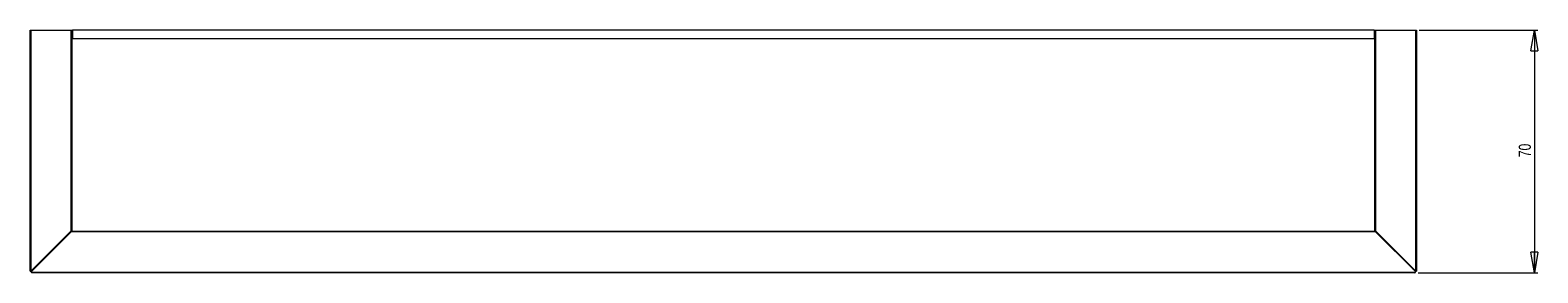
# Model space of a CAD drawing. Header units: millimetres. Extents: x -353 to 585, y -49 to 418.
# Tile 1 of 3: x -353 to 82, y 25 to 95. Entities that reach past the tile are written whole.
import ezdxf

# ---------------------------------------------------------------- set-up
doc = ezdxf.new("R2010")
doc.units = ezdxf.units.MM
doc.styles.add('SLDTEXTSTYLE0', font='TXT', dxfattribs={"width": 0.75})
doc.dimstyles.new('SLDDIMSTYLE0', dxfattribs={"dimtxt": 3.5, "dimasz": 6, "dimexe": 0, "dimexo": 0.0625, "dimgap": 0.875, "dimtad": 1, "dimtoh": 1, "dimrnd": 1e-09, "dimzin": 12, "dimdsep": 46, "dimtxsty": 'SLDTEXTSTYLE0', "dimblk1": 'CLOSED', "dimblk2": 'CLOSED', "dimsah": 1, "dimcen": 0.09, "dimadec": 0, "dimazin": 0, "dimtfac": 1, "dimtofl": 0, "dimtmove": 0, "dimatfit": 3, "dimldrblk": 'CLOSED', "dimfxl": 1, "dimfrac": 2, "dimtolj": 1, "dimtzin": 12, "dimarcsym": 0})

# ---------------------------------------------------------------- blocks, each defined once
blk = doc.blocks.new('_CLOSED')
at = {"color": 0, "linetype": 'ByBlock', "lineweight": -2}
for p, q in [((-1, 0.166667), (0, 0)), ((-1, 0.166667), (-1, -0.166667)), ((0, 0), (-1, -0.166667)), ((0, 0), (-1, 0))]:
    blk.add_line(p, q, dxfattribs=at)
blk = doc.blocks.new('*D3')
at = {"color": 7, "linetype": 'Continuous', "lineweight": 0}
for p, q in [((47.33, 95.25), (81.53, 95.25)), ((80.53, 95.25), (80.53, 25.25)), ((47.05, 25.25), (81.53, 25.25))]:
    blk.add_line(p, q, dxfattribs=at)
at = {"color": 7, "linetype": 'Continuous', "lineweight": 0, "xscale": 6, "yscale": 6}
for p, rotation in [((80.53, 95.25, 0.17), 90), ((80.53, 25.25, 0.17), 270)]:
    blk.add_blockref('_CLOSED', p, dxfattribs=dict(at, rotation=rotation))
at = {"color": 7, "linetype": 'Continuous', "lineweight": 0, "insert": (76.02, 58.6), "char_height": 3.5, "attachment_point": 1, "rotation": 90, "style": 'SLDTEXTSTYLE0'}
blk.add_mtext('70', dxfattribs=at)

msp = doc.modelspace()

# ---------------------------------------------------------------- linework, layer by layer
at = {"color": 7, "linetype": 'Continuous', "lineweight": 15}
for p, q in [((-353.467, 95.248), (-353.267, 95.248)), ((-353.467, 25.731), (-353.467, 95.248)), ((-353.267, 95.248), (-341.667, 95.248)), ((-353.267, 95.248), (-353.267, 25.731)), ((-341.667, 95.248), (-341.467, 95.248)), ((-341.667, 37.331), (-341.667, 95.248)), ((-341.467, 95.248), (-341.467, 37.331)), ((-341.467, 95.248), (-341.267, 95.248)), ((-341.467, 92.748), (-341.267, 92.748)), ((34.333, 95.248), (-341.267, 95.248)), ((-341.267, 95.248), (-341.267, 92.748)), ((34.333, 92.748), (-341.267, 92.748)), ((34.333, 95.248), (34.333, 92.748)), ((34.333, 95.248), (34.533, 95.248)), ((34.333, 92.748), (34.533, 92.748)), ((34.533, 95.248), (34.733, 95.248)), ((34.533, 37.331), (34.533, 95.248)), ((34.733, 95.248), (34.733, 37.331)), ((34.733, 95.248), (46.333, 95.248)), ((46.333, 95.248), (46.533, 95.248)), ((46.333, 25.731), (46.333, 95.248)), ((46.533, 95.248), (46.533, 25.731)), ((34.733, 37.048), (-341.667, 37.048)), ((-341.467, 37.248), (34.533, 37.248)), ((-352.467, 26.248), (-352.467, 26.531)), ((45.533, 26.248), (45.533, 26.531)), ((-353.184, 25.448), (46.25, 25.448)), ((46.05, 25.248), (-352.984, 25.248))]:
    msp.add_line(p, q, dxfattribs=at)
at = {"color": 142, "linetype": 'Continuous', "lineweight": 0, "true_color": 0x0080c0}
for p, q in [((-353.267, 25.731), (-341.667, 37.331)), ((-341.667, 37.048), (-353.125, 25.589)), ((-342.467, 36.248), (-342.467, 36.531)), ((-341.667, 37.331), (-341.467, 37.331)), ((-341.667, 37.048), (-341.467, 37.248)), ((34.533, 37.331), (34.733, 37.331)), ((34.533, 37.248), (34.733, 37.048)), ((34.733, 37.331), (46.333, 25.731)), ((46.192, 25.589), (34.733, 37.048)), ((35.533, 36.248), (35.533, 36.531)), ((-353.467, 25.731), (-353.267, 25.731)), ((46.333, 25.731), (46.533, 25.731))]:
    msp.add_line(p, q, dxfattribs=at)
at = {"color": 7, "linetype": 'Continuous', "lineweight": 15}
for centre, start, end in [((-352.984, 25.448), 135, 180), ((-352.984, 25.448), 180, 270), ((46.05, 25.448), 270, 0), ((46.05, 25.448), 0, 45)]:
    msp.add_arc(centre, 0.2, start, end, dxfattribs=at)

# ---------------------------------------------------------------- dimensions: what is measured, and where the dimension line sits
at = {"color": 7, "linetype": 'Continuous', "lineweight": 0}
dim = msp.add_linear_dim(base=(80.533, 25.248), p1=(46.333, 95.248), p2=(46.05, 25.248), angle=90, dimstyle='SLDDIMSTYLE0', dxfattribs=at)
dim.commit()
dim.dimension.update_dxf_attribs({"geometry": '*D3', "text_midpoint": (80.533, 61.185), "dimtype": 160})

doc.saveas('drawing.dxf')
